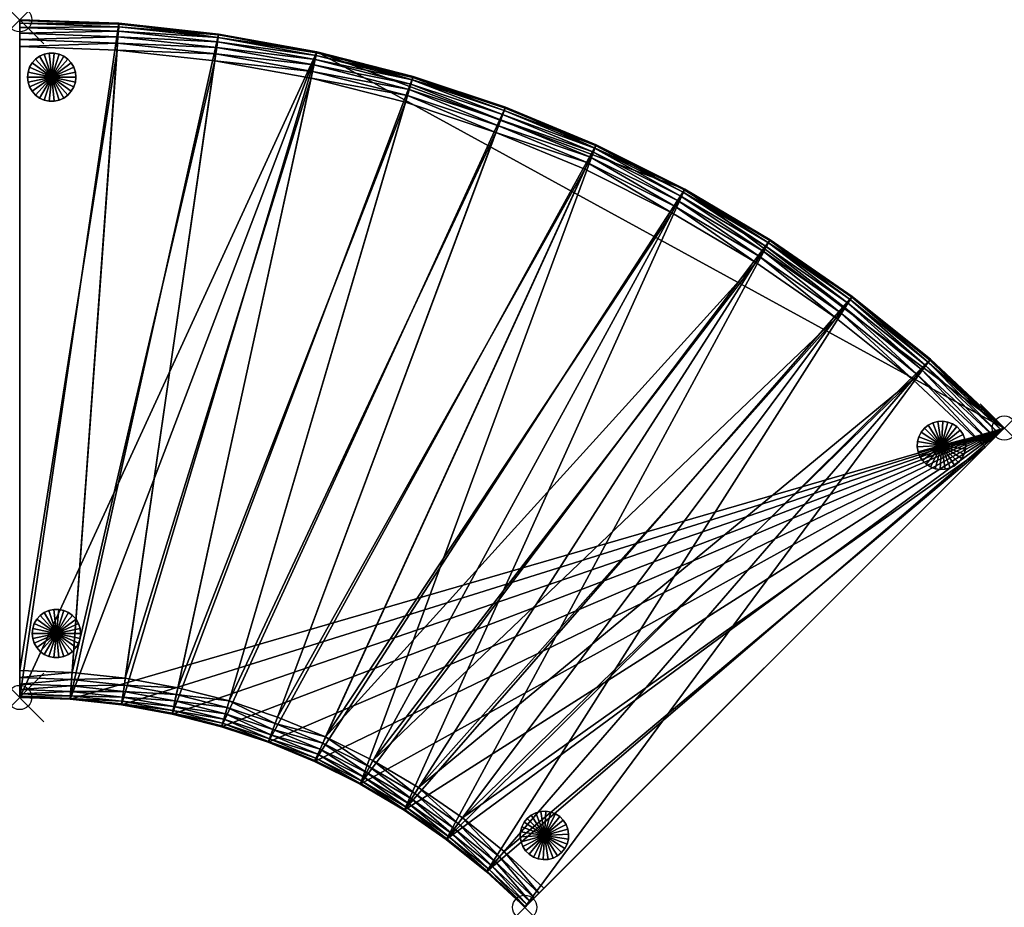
# Model space of a CAD drawing. Header units: inches. Extents: x 0 to 40.6, y -36.7 to 0.
import ezdxf

# ---------------------------------------------------------------- set-up
doc = ezdxf.new("R2010")
doc.units = ezdxf.units.IN
doc.header["$MEASUREMENT"] = 0
doc.header["$PDMODE"] = 35
doc.header["$PDSIZE"] = 1
for name, color, linetype in [('A-FURN-3-NODE', 7, 'Continuous'), ('A-FURN-3-ST', 151, 'Continuous'), ('A-FURN-3-ST-LG', 252, 'Continuous')]:
    doc.layers.add(name, color=color, linetype=linetype)

msp = doc.modelspace()

# ---------------------------------------------------------------- linework, layer by layer
at = {"layer": 'A-FURN-3-NODE'}
for p in [(0, 0), (40.648, -16.87), (0, -28), (20.849, -36.669)]:
    msp.add_point(p, dxfattribs=at)

# ---------------------------------------------------------------- meshes
at = {"layer": 'A-FURN-3-ST'}
mesh = msp.add_polyface(dxfattribs=at)
corners = [(0, 0, 1.5), (0, -28, 1.5), (2.081, -28.076, 1.503), (4.202, -28.305, 1.503), (6.289, -28.684, 1.503), (8.335, -29.208, 1.503), (10.258, -29.849, 1.503), (12.168, -30.64, 1.502), (14.053, -31.583, 1.502), (15.87, -32.659, 1.502), (17.613, -33.867, 1.502), (19.275, -35.204, 1.502), (20.849, -36.669, 1.502), (40.648, -16.87, 1.502), (37.597, -14.031, 1.502), (34.372, -11.436, 1.502), (30.987, -9.091, 1.502), (27.456, -7, 1.502), (23.794, -5.168, 1.502), (20.049, -3.616, 1.442), (16.24, -2.347, 1.442), (12.265, -1.329, 1.487), (8.213, -0.594, 1.487), (4.098, -0.148, 1.487), (0, 0, 12.132), (0, -28, 12.132), (2.081, -28.076, 12.133), (4.202, -28.305, 12.133), (6.289, -28.684, 12.133), (8.335, -29.208, 12.133), (10.258, -29.849, 12.133), (12.168, -30.64, 12.134), (14.053, -31.583, 12.134), (15.87, -32.659, 12.134), (17.613, -33.867, 12.134), (19.275, -35.204, 12.134), (20.849, -36.669, 12.134), (40.648, -16.87, 12.134), (37.597, -14.031, 12.134), (34.372, -11.436, 12.134), (30.987, -9.091, 12.134), (27.456, -7, 12.134), (23.794, -5.168, 12.134), (20.049, -3.616, 12.129), (16.24, -2.347, 12.129), (12.265, -1.332, 12.129), (8.213, -0.597, 12.126), (4.098, -0.148, 12.126), (0, 0, 12.132), (0, -28, 12.132), (2.081, -28.076, 12.133), (4.202, -28.305, 12.133), (6.289, -28.684, 12.133), (8.335, -29.208, 12.133), (10.258, -29.849, 12.133), (12.168, -30.64, 12.134), (14.053, -31.583, 12.134), (15.87, -32.659, 12.134), (17.613, -33.867, 12.134), (19.275, -35.204, 12.134), (20.849, -36.669, 12.134), (40.648, -16.87, 12.134), (37.597, -14.031, 12.134), (34.372, -11.436, 12.134), (30.987, -9.091, 12.134), (27.456, -7, 12.134), (23.794, -5.168, 12.134), (20.049, -3.616, 12.129), (16.24, -2.347, 12.129), (12.265, -1.332, 12.129), (8.213, -0.597, 12.126), (4.098, -0.148, 12.126)]
mesh.append_faces([[corners[k] for k in face] for face in [(23, 1, 0), (61, 59, 60)]], dxfattribs={"vtx0": -1})
mesh.append_faces([[corners[k] for k in face] for face in [(61, 63, 65), (65, 67, 69), (61, 65, 69), (69, 71, 49), (61, 69, 50)]], dxfattribs={"vtx0": -1, "vtx1": -1, "vtx2": -1})
mesh.append_faces([[corners[k] for k in face] for face in [(14, 12, 11), (15, 11, 10), (16, 10, 9), (17, 9, 8), (18, 8, 7), (18, 7, 6), (19, 6, 5), (20, 5, 4), (21, 4, 3), (22, 3, 2), (23, 2, 1), (69, 49, 50), (61, 50, 51), (61, 51, 52), (61, 52, 53), (61, 53, 54), (61, 54, 55), (61, 55, 56), (61, 56, 57), (61, 57, 58), (61, 58, 59)]], dxfattribs={"vtx0": -1, "vtx2": -1})
mesh.append_faces([[corners[k] for k in face] for face in [(15, 14, 11), (16, 15, 10), (17, 16, 9), (18, 17, 8), (19, 18, 6), (20, 19, 5), (21, 20, 4), (22, 21, 3), (23, 22, 2)]], dxfattribs={"vtx1": -1, "vtx2": -1})
mesh.append_faces([[corners[k] for k in face] for face in [(14, 13, 12), (13, 37, 36), (36, 12, 13), (14, 38, 37), (37, 13, 14), (12, 36, 35), (35, 11, 12), (0, 24, 47), (47, 23, 0), (1, 25, 24), (24, 0, 1), (2, 26, 25), (25, 1, 2), (23, 47, 46), (46, 22, 23), (3, 27, 26), (26, 2, 3), (15, 39, 38), (38, 14, 15), (11, 35, 34), (34, 10, 11), (22, 46, 45), (45, 21, 22), (4, 28, 27), (27, 3, 4), (16, 40, 39), (39, 15, 16), (10, 34, 33), (33, 9, 10), (21, 45, 44), (44, 20, 21), (5, 29, 28), (28, 4, 5), (17, 41, 40), (40, 16, 17), (9, 33, 32), (32, 8, 9), (18, 42, 41), (41, 17, 18), (8, 32, 31), (31, 7, 8), (20, 44, 43), (43, 19, 20), (6, 30, 29), (29, 5, 6), (19, 43, 42), (42, 18, 19), (7, 31, 30), (30, 6, 7), (61, 62, 63), (63, 64, 65), (65, 66, 67), (67, 68, 69), (69, 70, 71), (71, 48, 49)]], dxfattribs={"vtx2": -1})
mesh = msp.add_polyface(dxfattribs=at)
corners = [(0, -26.888, 14.645), (0, -27.176, 14.607), (2.161, -26.967, 14.645), (2.141, -27.254, 14.607), (0, -27.444, 14.496), (2.121, -27.521, 14.496), (0, -1.112, 14.645), (4.018, -1.257, 14.645), (8.054, -1.694, 14.645), (4.361, -27.205, 14.645), (12.028, -2.415, 14.645), (6.526, -27.597, 14.645), (15.926, -3.414, 14.645), (8.649, -28.141, 14.645), (19.66, -4.658, 14.645), (10.647, -28.807, 14.645), (4.32, -27.49, 14.607), (12.089, -2.134, 14.607), (16.198, -2.49, 14.09), (12.195, -1.647, 14.32), (16.148, -2.659, 14.32), (12.146, -1.872, 14.496), (16.083, -2.88, 14.496), (16.007, -3.137, 14.607), (0, -0.326, 14.32), (0, -27.674, 14.32), (0, -0.149, 14.09), (0, -27.851, 14.09), (0, -0.038, 13.822), (0, -27.962, 13.822), (0, 0, 13.534), (0, -28, 13.534), (0, -28, 12.132), (0, 0, 12.132), (4.098, -0.148, 12.132), (2.081, -28.076, 12.132), (8.213, -0.594, 12.132), (4.202, -28.305, 12.132), (12.265, -1.329, 12.132), (6.289, -28.684, 12.132), (16.24, -2.347, 12.132), (8.335, -29.208, 12.132), (20.049, -3.616, 12.132), (10.258, -29.849, 12.132)]
mesh.append_faces([[corners[k] for k in face] for face in [(0, 1, 2), (2, 1, 3), (3, 1, 4), (3, 4, 5), (6, 0, 7), (7, 0, 2), (7, 2, 8), (8, 2, 9), (8, 9, 10), (10, 9, 11), (10, 11, 12), (12, 11, 13), (12, 13, 14), (14, 13, 15), (9, 16, 11), (2, 3, 9), (9, 3, 16), (16, 3, 5), (17, 8, 10), (18, 19, 20), (20, 21, 22), (22, 21, 17), (22, 17, 23), (23, 17, 10), (23, 10, 12)]])
mesh.append_faces([[corners[k] for k in face] for face in [(32, 30, 33)]], dxfattribs={"vtx0": -1})
mesh.append_faces([[corners[k] for k in face] for face in [(6, 24, 0), (25, 26, 27), (27, 28, 29), (29, 30, 31), (31, 30, 32), (32, 34, 35), (35, 36, 37), (37, 38, 39), (39, 40, 41), (41, 42, 43)]], dxfattribs={"vtx0": -1, "vtx1": -1})
mesh.append_faces([[corners[k] for k in face] for face in [(0, 24, 25)]], dxfattribs={"vtx0": -1, "vtx1": -1, "vtx2": -1})
mesh.append_faces([[corners[k] for k in face] for face in [(0, 25, 4), (27, 26, 28), (29, 28, 30), (35, 34, 36), (37, 36, 38), (39, 38, 40), (41, 40, 42)]], dxfattribs={"vtx0": -1, "vtx2": -1})
mesh.append_faces([[corners[k] for k in face] for face in [(24, 26, 25)]], dxfattribs={"vtx1": -1, "vtx2": -1})
mesh.append_faces([[corners[k] for k in face] for face in [(4, 1, 0), (32, 33, 34)]], dxfattribs={"vtx2": -1})
mesh = msp.add_polyface(dxfattribs=at)
corners = [(0, 0, 13.534), (0, -0.038, 13.822), (4.098, -0.148, 13.534), (4.095, -0.186, 13.822), (0, -0.149, 14.09), (4.087, -0.297, 14.09), (0, -0.326, 14.32), (4.074, -0.473, 14.32), (0, -0.556, 14.496), (4.058, -0.703, 14.496), (0, -0.824, 14.607), (4.038, -0.97, 14.607), (0, -1.112, 14.645), (4.018, -1.257, 14.645), (8.213, -0.594, 13.534), (8.207, -0.631, 13.822), (8.192, -0.741, 14.09), (8.166, -0.916, 14.32), (8.133, -1.144, 14.496), (8.095, -1.41, 14.607), (8.054, -1.694, 14.645), (12.265, -1.329, 13.534), (12.257, -1.366, 13.822), (12.233, -1.474, 14.09), (12.195, -1.647, 14.32), (12.146, -1.872, 14.496), (12.089, -2.134, 14.607), (16.24, -2.347, 13.534), (16.229, -2.383, 13.822), (16.198, -2.49, 14.09), (16.148, -2.659, 14.32), (0, 0, 12.132), (4.098, -0.148, 12.132), (8.213, -0.594, 12.132), (12.265, -1.329, 12.132)]
mesh.append_faces([[corners[k] for k in face] for face in [(0, 1, 2), (2, 1, 3), (3, 1, 4), (3, 4, 5), (5, 4, 6), (5, 6, 7), (7, 6, 8), (7, 8, 9), (9, 8, 10), (9, 10, 11), (11, 10, 12), (11, 12, 13), (2, 3, 14), (14, 3, 15), (15, 3, 5), (15, 5, 16), (16, 5, 7), (16, 7, 17), (17, 7, 9), (17, 9, 18), (18, 9, 11), (18, 11, 19), (19, 11, 13), (19, 13, 20), (14, 15, 21), (21, 15, 22), (22, 15, 16), (22, 16, 23), (23, 16, 17), (23, 17, 24), (24, 17, 18), (24, 18, 25), (25, 18, 19), (25, 19, 26), (26, 19, 20), (21, 22, 27), (28, 22, 23), (29, 23, 24), (30, 24, 25), (0, 2, 31), (31, 2, 32), (2, 14, 32), (32, 14, 33), (14, 21, 33), (33, 21, 34), (21, 27, 34)]])
mesh.append_faces([[corners[k] for k in face] for face in [(12, 8, 6)]], dxfattribs={"vtx0": -1, "vtx2": -1})
mesh.append_faces([[corners[k] for k in face] for face in [(10, 8, 12)]], dxfattribs={"vtx1": -1})
mesh = msp.add_polyface(dxfattribs=at)
corners = [(19.66, -4.658, 14.645), (10.647, -28.807, 14.645), (23.332, -6.18, 14.645), (12.63, -29.629, 14.645), (26.924, -7.976, 14.645), (16.24, -2.347, 13.534), (12.257, -1.366, 13.822), (16.229, -2.383, 13.822), (12.233, -1.474, 14.09), (16.198, -2.49, 14.09), (20.049, -3.616, 13.534), (20.036, -3.652, 13.822), (19.997, -3.756, 14.09), (19.935, -3.922, 14.32), (16.148, -2.659, 14.32), (19.854, -4.137, 14.496), (16.083, -2.88, 14.496), (19.761, -4.388, 14.607), (16.007, -3.137, 14.607), (15.926, -3.414, 14.645), (23.794, -5.168, 13.534), (23.778, -5.203, 13.822), (23.732, -5.304, 14.09), (23.659, -5.464, 14.32), (23.563, -5.674, 14.496), (23.452, -5.918, 14.607), (27.438, -7.033, 13.822), (27.385, -7.13, 14.09), (27.3, -7.285, 14.32), (27.19, -7.488, 14.496), (27.062, -7.723, 14.607), (12.265, -1.329, 12.132), (16.24, -2.347, 12.132), (20.049, -3.616, 12.132), (23.794, -5.168, 12.132), (27.456, -7, 13.534), (10.258, -29.849, 12.132), (12.168, -30.64, 12.132), (27.456, -7, 12.132)]
mesh.append_faces([[corners[k] for k in face] for face in [(0, 1, 2), (2, 3, 4), (5, 6, 7), (7, 8, 9), (10, 5, 11), (11, 5, 7), (11, 7, 12), (12, 7, 9), (12, 9, 13), (13, 9, 14), (13, 14, 15), (15, 14, 16), (15, 16, 17), (17, 16, 18), (17, 18, 0), (0, 18, 19), (10, 11, 20), (20, 11, 21), (21, 11, 12), (21, 12, 22), (22, 12, 13), (22, 13, 23), (23, 13, 15), (23, 15, 24), (24, 15, 17), (24, 17, 25), (25, 17, 0), (25, 0, 2), (26, 20, 21), (26, 21, 27), (27, 21, 22), (27, 22, 28), (28, 22, 23), (28, 23, 29), (29, 23, 24), (29, 24, 30), (30, 24, 25), (30, 25, 4), (4, 25, 2), (31, 5, 32), (5, 10, 32), (32, 10, 33), (10, 20, 33), (33, 20, 34), (20, 35, 34)]])
mesh.append_faces([[corners[k] for k in face] for face in [(36, 33, 34), (37, 34, 38)]], dxfattribs={"vtx0": -1, "vtx2": -1})
mesh = msp.add_polyface(dxfattribs=at)
corners = [(23.332, -6.18, 14.645), (10.647, -28.807, 14.645), (12.63, -29.629, 14.645), (30.387, -10.026, 14.645), (14.585, -30.607, 14.645), (19.275, -35.204, 13.534), (20.849, -36.669, 13.534), (19.3, -35.176, 13.822), (20.876, -36.642, 13.822), (19.373, -35.092, 14.09), (20.954, -36.563, 14.09), (19.488, -34.958, 14.32), (21.079, -36.438, 14.32), (19.639, -34.784, 14.496), (21.242, -36.275, 14.496), (19.814, -34.581, 14.607), (20.003, -34.363, 14.645), (18.279, -32.976, 14.645), (18.106, -33.207, 14.607), (17.946, -33.422, 14.496), (17.808, -33.606, 14.32), (17.702, -33.748, 14.09), (17.636, -33.837, 13.822), (17.613, -33.867, 13.534), (16.47, -31.723, 14.645), (16.315, -31.965, 14.607), (16.17, -32.191, 14.496), (16.046, -32.385, 14.32), (15.95, -32.534, 14.09), (15.89, -32.627, 13.822), (15.87, -32.659, 13.534), (14.447, -30.859, 14.607), (14.319, -31.095, 14.496), (14.208, -31.297, 14.32), (14.124, -31.452, 14.09), (14.071, -31.549, 13.822), (20.849, -36.669, 12.132), (19.275, -35.204, 12.132), (17.613, -33.867, 12.132), (15.87, -32.659, 12.132), (14.053, -31.583, 13.534), (10.258, -29.849, 12.132), (23.794, -5.168, 12.132), (12.168, -30.64, 12.132), (27.456, -7, 12.132), (14.053, -31.583, 12.132)]
mesh.append_faces([[corners[k] for k in face] for face in [(0, 1, 2), (3, 2, 4), (5, 6, 7), (7, 8, 9), (9, 10, 11), (11, 12, 13), (13, 14, 15), (16, 17, 15), (15, 17, 18), (15, 18, 13), (13, 18, 19), (13, 19, 11), (11, 19, 20), (11, 20, 9), (9, 20, 21), (9, 21, 7), (7, 21, 22), (7, 22, 5), (5, 22, 23), (17, 24, 18), (18, 24, 25), (18, 25, 19), (19, 25, 26), (19, 26, 20), (20, 26, 27), (20, 27, 21), (21, 27, 28), (21, 28, 22), (22, 28, 29), (22, 29, 23), (23, 29, 30), (24, 4, 25), (25, 4, 31), (25, 31, 26), (26, 31, 32), (26, 32, 27), (27, 33, 28), (28, 34, 29), (29, 35, 30), (36, 5, 37), (5, 23, 37), (37, 23, 38), (23, 30, 38), (38, 30, 39), (30, 40, 39)]])
mesh.append_faces([[corners[k] for k in face] for face in [(41, 42, 43), (43, 44, 45)]], dxfattribs={"vtx0": -1, "vtx1": -1})
mesh = msp.add_polyface(dxfattribs=at)
corners = [(37.384, -14.277, 14.32), (40.418, -17.1, 14.32), (37.499, -14.143, 14.09), (40.543, -16.975, 14.09), (37.572, -14.059, 13.822), (40.621, -16.896, 13.822), (37.597, -14.031, 13.534), (27.456, -7, 13.534), (23.794, -5.168, 13.534), (27.438, -7.033, 13.822), (30.987, -9.091, 13.534), (30.967, -9.122, 13.822), (30.907, -9.216, 14.09), (27.385, -7.13, 14.09), (30.811, -9.365, 14.32), (27.3, -7.285, 14.32), (30.687, -9.559, 14.496), (27.19, -7.488, 14.496), (30.542, -9.784, 14.607), (27.062, -7.723, 14.607), (30.387, -10.026, 14.645), (26.924, -7.976, 14.645), (34.372, -11.436, 13.534), (34.349, -11.466, 13.822), (34.283, -11.555, 14.09), (34.177, -11.697, 14.32), (34.039, -11.881, 14.496), (33.878, -12.096, 14.607), (33.706, -12.327, 14.645), (37.233, -14.451, 14.496), (37.057, -14.654, 14.607), (36.869, -14.871, 14.645), (23.794, -5.168, 12.132), (27.456, -7, 12.132), (30.987, -9.091, 12.132), (34.372, -11.436, 12.132), (37.597, -14.031, 12.132), (40.648, -16.87, 13.534)]
mesh.append_faces([[corners[k] for k in face] for face in [(0, 1, 2), (2, 3, 4), (4, 5, 6), (7, 8, 9), (10, 7, 11), (11, 7, 9), (11, 9, 12), (12, 9, 13), (12, 13, 14), (14, 13, 15), (14, 15, 16), (16, 15, 17), (16, 17, 18), (18, 17, 19), (18, 19, 20), (20, 19, 21), (22, 10, 23), (23, 10, 11), (23, 11, 24), (24, 11, 12), (24, 12, 25), (25, 12, 14), (25, 14, 26), (26, 14, 16), (26, 16, 27), (27, 16, 18), (27, 18, 28), (28, 18, 20), (6, 22, 4), (4, 22, 23), (4, 23, 2), (2, 23, 24), (2, 24, 0), (0, 24, 25), (0, 25, 29), (29, 25, 26), (29, 26, 30), (30, 26, 27), (30, 27, 31), (31, 27, 28), (32, 7, 33), (7, 10, 33), (33, 10, 34), (10, 22, 34), (34, 22, 35), (22, 6, 35), (35, 6, 36), (6, 37, 36)]])
mesh = msp.add_polyface(dxfattribs=at)
corners = [(36.869, -14.871, 14.645), (39.862, -17.656, 14.645), (37.057, -14.654, 14.607), (40.065, -17.452, 14.607), (37.233, -14.451, 14.496), (40.255, -17.263, 14.496), (37.384, -14.277, 14.32), (40.418, -17.1, 14.32), (37.499, -14.143, 14.09), (40.543, -16.975, 14.09), (37.572, -14.059, 13.822), (40.621, -16.896, 13.822), (37.597, -14.031, 13.534), (40.648, -16.87, 13.534), (26.924, -7.976, 14.645), (12.63, -29.629, 14.645), (30.387, -10.026, 14.645), (14.585, -30.607, 14.645), (33.706, -12.327, 14.645), (16.47, -31.723, 14.645), (18.279, -32.976, 14.645), (20.003, -34.363, 14.645), (21.635, -35.882, 14.645), (19.3, -35.176, 13.822), (20.849, -36.669, 13.534), (20.876, -36.642, 13.822), (19.373, -35.092, 14.09), (20.954, -36.563, 14.09), (19.488, -34.958, 14.32), (21.079, -36.438, 14.32), (19.639, -34.784, 14.496), (21.242, -36.275, 14.496), (19.814, -34.581, 14.607), (21.432, -36.086, 14.607), (37.597, -14.031, 12.132), (40.648, -16.87, 12.132), (20.849, -36.669, 12.132), (19.275, -35.204, 13.534), (14.053, -31.583, 12.132), (27.456, -7, 12.132), (30.987, -9.091, 12.132), (15.87, -32.659, 12.132), (34.372, -11.436, 12.132), (17.613, -33.867, 12.132), (19.275, -35.204, 12.132)]
mesh.append_faces([[corners[k] for k in face] for face in [(0, 1, 2), (2, 1, 3), (2, 3, 4), (4, 3, 5), (4, 5, 6), (6, 5, 7), (8, 7, 9), (10, 9, 11), (12, 11, 13), (14, 15, 16), (16, 17, 18), (18, 17, 19), (18, 19, 0), (0, 19, 20), (0, 20, 1), (1, 20, 21), (1, 21, 22), (23, 24, 25), (26, 25, 27), (28, 27, 29), (30, 29, 31), (32, 31, 33), (32, 33, 21), (21, 33, 22), (34, 13, 35), (11, 25, 13), (13, 25, 24), (13, 24, 35), (35, 24, 36), (11, 9, 25), (25, 9, 27), (27, 9, 7), (27, 7, 29), (29, 7, 1), (29, 1, 22), (7, 5, 1), (1, 5, 3), (33, 31, 22), (22, 31, 29), (24, 37, 36)]])
mesh.append_faces([[corners[k] for k in face] for face in [(44, 35, 36)]], dxfattribs={"vtx0": -1})
mesh.append_faces([[corners[k] for k in face] for face in [(38, 40, 41), (41, 42, 43), (43, 34, 44)]], dxfattribs={"vtx0": -1, "vtx1": -1})
mesh.append_faces([[corners[k] for k in face] for face in [(38, 39, 40), (41, 40, 42), (43, 42, 34), (44, 34, 35)]], dxfattribs={"vtx0": -1, "vtx2": -1})
mesh = msp.add_polyface(dxfattribs=at)
corners = [(2.121, -27.521, 14.496), (0, -27.444, 14.496), (0, -27.674, 14.32), (2.105, -27.751, 14.32), (0, -27.851, 14.09), (2.092, -27.927, 14.09), (0, -27.962, 13.822), (2.084, -28.038, 13.822), (0, -28, 13.534), (2.081, -28.076, 13.534), (6.526, -27.597, 14.645), (6.465, -27.879, 14.607), (8.649, -28.141, 14.645), (8.568, -28.417, 14.607), (6.407, -28.141, 14.496), (8.492, -28.674, 14.496), (6.358, -28.366, 14.32), (8.427, -28.895, 14.32), (6.321, -28.538, 14.09), (8.377, -29.065, 14.09), (6.297, -28.647, 13.822), (8.346, -29.171, 13.822), (6.289, -28.684, 13.534), (8.335, -29.208, 13.534), (4.32, -27.49, 14.607), (4.282, -27.755, 14.496), (4.249, -27.983, 14.32), (4.223, -28.158, 14.09), (4.207, -28.268, 13.822), (4.202, -28.305, 13.534), (8.335, -29.208, 12.132), (6.289, -28.684, 12.132), (4.202, -28.305, 12.132), (2.081, -28.076, 12.132), (0, -28, 12.132)]
mesh.append_faces([[corners[k] for k in face] for face in [(0, 1, 2), (0, 2, 3), (3, 2, 4), (3, 4, 5), (5, 4, 6), (5, 6, 7), (7, 6, 8), (7, 8, 9), (10, 11, 12), (13, 11, 14), (13, 14, 15), (15, 14, 16), (15, 16, 17), (17, 16, 18), (17, 18, 19), (19, 18, 20), (19, 20, 21), (21, 20, 22), (21, 22, 23), (10, 24, 11), (11, 24, 25), (11, 25, 14), (14, 25, 26), (14, 26, 16), (16, 26, 27), (16, 27, 18), (18, 27, 28), (18, 28, 20), (20, 28, 29), (20, 29, 22), (24, 0, 25), (25, 0, 3), (25, 3, 26), (26, 3, 5), (26, 5, 27), (27, 5, 7), (27, 7, 28), (28, 7, 9), (28, 9, 29), (23, 22, 30), (30, 22, 31), (22, 29, 31), (31, 29, 32), (29, 9, 32), (32, 9, 33), (9, 8, 33), (33, 8, 34)]])
mesh = msp.add_polyface(dxfattribs=at)
corners = [(16.046, -32.385, 14.32), (14.319, -31.095, 14.496), (14.208, -31.297, 14.32), (15.95, -32.534, 14.09), (14.124, -31.452, 14.09), (15.89, -32.627, 13.822), (14.071, -31.549, 13.822), (15.87, -32.659, 13.534), (14.053, -31.583, 13.534), (14.585, -30.607, 14.645), (12.63, -29.629, 14.645), (14.447, -30.859, 14.607), (12.51, -29.891, 14.607), (12.399, -30.135, 14.496), (12.303, -30.344, 14.32), (12.23, -30.505, 14.09), (12.184, -30.606, 13.822), (12.168, -30.64, 13.534), (10.647, -28.807, 14.645), (10.546, -29.077, 14.607), (10.453, -29.328, 14.496), (10.372, -29.544, 14.32), (10.31, -29.709, 14.09), (10.271, -29.813, 13.822), (10.258, -29.849, 13.534), (8.649, -28.141, 14.645), (8.568, -28.417, 14.607), (8.492, -28.674, 14.496), (8.427, -28.895, 14.32), (8.377, -29.065, 14.09), (8.346, -29.171, 13.822), (8.335, -29.208, 13.534), (6.465, -27.879, 14.607), (15.87, -32.659, 12.132), (14.053, -31.583, 12.132), (12.168, -30.64, 12.132), (10.258, -29.849, 12.132), (8.335, -29.208, 12.132)]
mesh.append_faces([[corners[k] for k in face] for face in [(0, 1, 2), (3, 2, 4), (5, 4, 6), (7, 6, 8), (9, 10, 11), (11, 10, 12), (11, 12, 1), (1, 12, 13), (1, 13, 2), (2, 13, 14), (2, 14, 4), (4, 14, 15), (4, 15, 6), (6, 15, 16), (6, 16, 8), (8, 16, 17), (18, 19, 10), (10, 19, 12), (12, 19, 20), (12, 20, 13), (13, 20, 21), (13, 21, 14), (14, 21, 22), (14, 22, 15), (15, 22, 23), (15, 23, 16), (16, 23, 24), (16, 24, 17), (18, 25, 19), (19, 25, 26), (19, 26, 20), (20, 26, 27), (20, 27, 21), (21, 27, 28), (21, 28, 22), (22, 28, 29), (22, 29, 23), (23, 29, 30), (23, 30, 24), (24, 30, 31), (25, 32, 26), (33, 8, 34), (8, 17, 34), (34, 17, 35), (17, 24, 35), (35, 24, 36), (24, 31, 36), (36, 31, 37)]])
at = {"layer": 'A-FURN-3-ST-LG'}
mesh = msp.add_polyface(dxfattribs=at)
corners = [(1.321, -2.371, 0), (2.321, -2.371, 0), (2.299, -2.163, 0), (2.234, -1.964, 0), (2.13, -1.783, 0), (1.99, -1.628, 0), (1.821, -1.505, 0), (1.63, -1.42, 0), (1.425, -1.377, 0), (1.216, -1.377, 0), (1.012, -1.42, 0), (0.821, -1.505, 0), (0.652, -1.628, 0), (0.512, -1.783, 0), (0.407, -1.964, 0), (0.343, -2.163, 0), (0.321, -2.371, 0), (0.343, -2.579, 0), (0.407, -2.778, 0), (0.512, -2.959, 0), (0.652, -3.114, 0), (0.821, -3.237, 0), (1.012, -3.322, 0), (1.216, -3.366, 0), (1.425, -3.366, 0), (1.63, -3.322, 0), (1.821, -3.237, 0), (1.99, -3.114, 0), (2.13, -2.959, 0), (2.234, -2.778, 0), (2.299, -2.579, 0), (2.321, -2.371, 1.5), (2.299, -2.163, 1.5), (2.234, -1.964, 1.5), (2.13, -1.783, 1.5), (1.99, -1.628, 1.5), (1.821, -1.505, 1.5), (1.63, -1.42, 1.5), (1.425, -1.377, 1.5), (1.216, -1.377, 1.5), (1.012, -1.42, 1.5), (0.821, -1.505, 1.5), (0.652, -1.628, 1.5), (0.512, -1.783, 1.5), (0.407, -1.964, 1.5), (0.343, -2.163, 1.5), (0.321, -2.371, 1.5), (0.343, -2.579, 1.5), (0.407, -2.778, 1.5), (0.512, -2.959, 1.5), (0.652, -3.114, 1.5), (0.821, -3.237, 1.5), (1.012, -3.322, 1.5), (1.216, -3.366, 1.5), (1.425, -3.366, 1.5), (1.63, -3.322, 1.5), (1.821, -3.237, 1.5), (1.99, -3.114, 1.5), (2.13, -2.959, 1.5), (2.234, -2.778, 1.5), (2.299, -2.579, 1.5), (1.321, -2.371, 1.5)]
mesh.append_faces([[corners[k] for k in face] for face in [(1, 32, 31), (2, 33, 32), (3, 34, 33), (4, 35, 34), (5, 36, 35), (6, 37, 36), (7, 38, 37), (8, 39, 38), (9, 40, 39), (10, 41, 40), (11, 42, 41), (12, 43, 42), (13, 44, 43), (14, 45, 44), (15, 46, 45), (16, 47, 46), (17, 48, 47), (18, 49, 48), (19, 50, 49), (20, 51, 50), (21, 52, 51), (22, 53, 52), (23, 54, 53), (24, 55, 54), (25, 56, 55), (26, 57, 56), (27, 58, 57), (28, 59, 58), (29, 60, 59), (30, 31, 60)]], dxfattribs={"vtx0": -1})
mesh.append_faces([[corners[k] for k in face] for face in [(0, 2, 1), (0, 3, 2), (0, 4, 3), (0, 5, 4), (0, 6, 5), (0, 7, 6), (0, 8, 7), (0, 9, 8), (0, 10, 9), (0, 11, 10), (0, 12, 11), (0, 13, 12), (0, 14, 13), (0, 15, 14), (0, 16, 15), (0, 17, 16), (0, 18, 17), (0, 19, 18), (0, 20, 19), (0, 21, 20), (0, 22, 21), (0, 23, 22), (0, 24, 23), (0, 25, 24), (0, 26, 25), (0, 27, 26), (0, 28, 27), (0, 29, 28), (0, 30, 29), (0, 1, 30), (61, 31, 32), (61, 32, 33), (61, 33, 34), (61, 34, 35), (61, 35, 36), (61, 36, 37), (61, 37, 38), (61, 38, 39), (61, 39, 40), (61, 40, 41), (61, 41, 42), (61, 42, 43), (61, 43, 44), (61, 44, 45), (61, 45, 46), (61, 46, 47), (61, 47, 48), (61, 48, 49), (61, 49, 50), (61, 50, 51), (61, 51, 52), (61, 52, 53), (61, 53, 54), (61, 54, 55), (61, 55, 56), (61, 56, 57), (61, 57, 58), (61, 58, 59), (61, 59, 60), (61, 60, 31)]], dxfattribs={"vtx0": -1, "vtx2": -1})
mesh.append_faces([[corners[k] for k in face] for face in [(1, 2, 32), (2, 3, 33), (3, 4, 34), (4, 5, 35), (5, 6, 36), (6, 7, 37), (7, 8, 38), (8, 9, 39), (9, 10, 40), (10, 11, 41), (11, 12, 42), (12, 13, 43), (13, 14, 44), (14, 15, 45), (15, 16, 46), (16, 17, 47), (17, 18, 48), (18, 19, 49), (19, 20, 50), (20, 21, 51), (21, 22, 52), (22, 23, 53), (23, 24, 54), (24, 25, 55), (25, 26, 56), (26, 27, 57), (27, 28, 58), (28, 29, 59), (29, 30, 60), (30, 1, 31)]], dxfattribs={"vtx2": -1})
mesh = msp.add_polyface(dxfattribs=at)
corners = [(38.055, -17.587, 0), (37.347, -16.88, 0), (37.51, -16.748, 0), (37.696, -16.653, 0), (37.898, -16.599, 0), (38.107, -16.588, 0), (38.313, -16.621, 0), (38.508, -16.696, 0), (38.684, -16.81, 0), (38.832, -16.957, 0), (38.946, -17.133, 0), (39.02, -17.328, 0), (39.053, -17.534, 0), (39.042, -17.743, 0), (38.988, -17.945, 0), (38.893, -18.131, 0), (38.762, -18.294, 0), (38.599, -18.425, 0), (38.413, -18.52, 0), (38.211, -18.574, 0), (38.002, -18.585, 0), (37.796, -18.553, 0), (37.601, -18.478, 0), (37.425, -18.364, 0), (37.277, -18.216, 0), (37.163, -18.041, 0), (37.089, -17.846, 0), (37.056, -17.639, 0), (37.067, -17.43, 0), (37.121, -17.228, 0), (37.216, -17.042, 0), (37.347, -16.88, 1.5), (37.51, -16.748, 1.5), (37.696, -16.653, 1.5), (37.898, -16.599, 1.5), (38.107, -16.588, 1.5), (38.313, -16.621, 1.5), (38.508, -16.696, 1.5), (38.684, -16.81, 1.5), (38.832, -16.957, 1.5), (38.946, -17.133, 1.5), (39.02, -17.328, 1.5), (39.053, -17.534, 1.5), (39.042, -17.743, 1.5), (38.988, -17.945, 1.5), (38.893, -18.131, 1.5), (38.762, -18.294, 1.5), (38.599, -18.425, 1.5), (38.413, -18.52, 1.5), (38.211, -18.574, 1.5), (38.002, -18.585, 1.5), (37.796, -18.553, 1.5), (37.601, -18.478, 1.5), (37.425, -18.364, 1.5), (37.277, -18.216, 1.5), (37.163, -18.041, 1.5), (37.089, -17.846, 1.5), (37.056, -17.639, 1.5), (37.067, -17.43, 1.5), (37.121, -17.228, 1.5), (37.216, -17.042, 1.5), (38.055, -17.587, 1.5)]
mesh.append_faces([[corners[k] for k in face] for face in [(31, 32, 1), (32, 33, 2), (33, 34, 3), (34, 35, 4), (35, 36, 5), (36, 37, 6), (37, 38, 7), (38, 39, 8), (39, 40, 9), (40, 41, 10), (41, 42, 11), (42, 43, 12), (43, 44, 13), (44, 45, 14), (45, 46, 15), (46, 47, 16), (47, 48, 17), (48, 49, 18), (49, 50, 19), (50, 51, 20), (51, 52, 21), (52, 53, 22), (53, 54, 23), (54, 55, 24), (55, 56, 25), (56, 57, 26), (57, 58, 27), (58, 59, 28), (59, 60, 29), (60, 31, 30)]], dxfattribs={"vtx1": -1})
mesh.append_faces([[corners[k] for k in face] for face in [(1, 2, 0), (2, 3, 0), (3, 4, 0), (4, 5, 0), (5, 6, 0), (6, 7, 0), (7, 8, 0), (8, 9, 0), (9, 10, 0), (10, 11, 0), (11, 12, 0), (12, 13, 0), (13, 14, 0), (14, 15, 0), (15, 16, 0), (16, 17, 0), (17, 18, 0), (18, 19, 0), (19, 20, 0), (20, 21, 0), (21, 22, 0), (22, 23, 0), (23, 24, 0), (24, 25, 0), (25, 26, 0), (26, 27, 0), (27, 28, 0), (28, 29, 0), (29, 30, 0), (30, 1, 0), (32, 31, 61), (33, 32, 61), (34, 33, 61), (35, 34, 61), (36, 35, 61), (37, 36, 61), (38, 37, 61), (39, 38, 61), (40, 39, 61), (41, 40, 61), (42, 41, 61), (43, 42, 61), (44, 43, 61), (45, 44, 61), (46, 45, 61), (47, 46, 61), (48, 47, 61), (49, 48, 61), (50, 49, 61), (51, 50, 61), (52, 51, 61), (53, 52, 61), (54, 53, 61), (55, 54, 61), (56, 55, 61), (57, 56, 61), (58, 57, 61), (59, 58, 61), (60, 59, 61), (31, 60, 61)]], dxfattribs={"vtx1": -1, "vtx2": -1})
mesh.append_faces([[corners[k] for k in face] for face in [(32, 2, 1), (33, 3, 2), (34, 4, 3), (35, 5, 4), (36, 6, 5), (37, 7, 6), (38, 8, 7), (39, 9, 8), (40, 10, 9), (41, 11, 10), (42, 12, 11), (43, 13, 12), (44, 14, 13), (45, 15, 14), (46, 16, 15), (47, 17, 16), (48, 18, 17), (49, 19, 18), (50, 20, 19), (51, 21, 20), (52, 22, 21), (53, 23, 22), (54, 24, 23), (55, 25, 24), (56, 26, 25), (57, 27, 26), (58, 28, 27), (59, 29, 28), (60, 30, 29), (31, 1, 30)]], dxfattribs={"vtx2": -1})
mesh = msp.add_polyface(dxfattribs=at)
corners = [(1.517, -25.355, 0), (2.517, -25.355, 0), (2.495, -25.147, 0), (2.43, -24.948, 0), (2.326, -24.767, 0), (2.186, -24.612, 0), (2.017, -24.489, 0), (1.826, -24.404, 0), (1.621, -24.36, 0), (1.412, -24.36, 0), (1.208, -24.404, 0), (1.017, -24.489, 0), (0.847, -24.612, 0), (0.708, -24.767, 0), (0.603, -24.948, 0), (0.538, -25.147, 0), (0.517, -25.355, 0), (0.538, -25.563, 0), (0.603, -25.761, 0), (0.708, -25.942, 0), (0.847, -26.098, 0), (1.017, -26.221, 0), (1.208, -26.306, 0), (1.412, -26.349, 0), (1.621, -26.349, 0), (1.826, -26.306, 0), (2.017, -26.221, 0), (2.186, -26.098, 0), (2.326, -25.942, 0), (2.43, -25.761, 0), (2.495, -25.563, 0), (2.517, -25.355, 1.5), (2.495, -25.147, 1.5), (2.43, -24.948, 1.5), (2.326, -24.767, 1.5), (2.186, -24.612, 1.5), (2.017, -24.489, 1.5), (1.826, -24.404, 1.5), (1.621, -24.36, 1.5), (1.412, -24.36, 1.5), (1.208, -24.404, 1.5), (1.017, -24.489, 1.5), (0.847, -24.612, 1.5), (0.708, -24.767, 1.5), (0.603, -24.948, 1.5), (0.538, -25.147, 1.5), (0.517, -25.355, 1.5), (0.538, -25.563, 1.5), (0.603, -25.761, 1.5), (0.708, -25.942, 1.5), (0.847, -26.098, 1.5), (1.017, -26.221, 1.5), (1.208, -26.306, 1.5), (1.412, -26.349, 1.5), (1.621, -26.349, 1.5), (1.826, -26.306, 1.5), (2.017, -26.221, 1.5), (2.186, -26.098, 1.5), (2.326, -25.942, 1.5), (2.43, -25.761, 1.5), (2.495, -25.563, 1.5), (1.517, -25.355, 1.5)]
mesh.append_faces([[corners[k] for k in face] for face in [(1, 32, 31), (2, 33, 32), (3, 34, 33), (4, 35, 34), (5, 36, 35), (6, 37, 36), (7, 38, 37), (8, 39, 38), (9, 40, 39), (10, 41, 40), (11, 42, 41), (12, 43, 42), (13, 44, 43), (14, 45, 44), (15, 46, 45), (16, 47, 46), (17, 48, 47), (18, 49, 48), (19, 50, 49), (20, 51, 50), (21, 52, 51), (22, 53, 52), (23, 54, 53), (24, 55, 54), (25, 56, 55), (26, 57, 56), (27, 58, 57), (28, 59, 58), (29, 60, 59), (30, 31, 60)]], dxfattribs={"vtx0": -1})
mesh.append_faces([[corners[k] for k in face] for face in [(0, 2, 1), (0, 3, 2), (0, 4, 3), (0, 5, 4), (0, 6, 5), (0, 7, 6), (0, 8, 7), (0, 9, 8), (0, 10, 9), (0, 11, 10), (0, 12, 11), (0, 13, 12), (0, 14, 13), (0, 15, 14), (0, 16, 15), (0, 17, 16), (0, 18, 17), (0, 19, 18), (0, 20, 19), (0, 21, 20), (0, 22, 21), (0, 23, 22), (0, 24, 23), (0, 25, 24), (0, 26, 25), (0, 27, 26), (0, 28, 27), (0, 29, 28), (0, 30, 29), (0, 1, 30), (61, 31, 32), (61, 32, 33), (61, 33, 34), (61, 34, 35), (61, 35, 36), (61, 36, 37), (61, 37, 38), (61, 38, 39), (61, 39, 40), (61, 40, 41), (61, 41, 42), (61, 42, 43), (61, 43, 44), (61, 44, 45), (61, 45, 46), (61, 46, 47), (61, 47, 48), (61, 48, 49), (61, 49, 50), (61, 50, 51), (61, 51, 52), (61, 52, 53), (61, 53, 54), (61, 54, 55), (61, 55, 56), (61, 56, 57), (61, 57, 58), (61, 58, 59), (61, 59, 60), (61, 60, 31)]], dxfattribs={"vtx0": -1, "vtx2": -1})
mesh.append_faces([[corners[k] for k in face] for face in [(1, 2, 32), (2, 3, 33), (3, 4, 34), (4, 5, 35), (5, 6, 36), (6, 7, 37), (7, 8, 38), (8, 9, 39), (9, 10, 40), (10, 11, 41), (11, 12, 42), (12, 13, 43), (13, 14, 44), (14, 15, 45), (15, 16, 46), (16, 17, 47), (17, 18, 48), (18, 19, 49), (19, 20, 50), (20, 21, 51), (21, 22, 52), (22, 23, 53), (23, 24, 54), (24, 25, 55), (25, 26, 56), (26, 27, 57), (27, 28, 58), (28, 29, 59), (29, 30, 60), (30, 1, 31)]], dxfattribs={"vtx2": -1})
mesh = msp.add_polyface(dxfattribs=at)
corners = [(21.664, -33.7, 0), (20.957, -32.993, 0), (21.12, -32.861, 0), (21.306, -32.767, 0), (21.508, -32.712, 0), (21.717, -32.701, 0), (21.923, -32.734, 0), (22.118, -32.809, 0), (22.294, -32.923, 0), (22.441, -33.071, 0), (22.555, -33.246, 0), (22.63, -33.441, 0), (22.663, -33.648, 0), (22.652, -33.857, 0), (22.598, -34.058, 0), (22.503, -34.245, 0), (22.371, -34.407, 0), (22.209, -34.539, 0), (22.023, -34.634, 0), (21.821, -34.688, 0), (21.612, -34.699, 0), (21.405, -34.666, 0), (21.21, -34.591, 0), (21.035, -34.477, 0), (20.887, -34.329, 0), (20.773, -34.154, 0), (20.698, -33.959, 0), (20.666, -33.752, 0), (20.677, -33.544, 0), (20.731, -33.342, 0), (20.826, -33.155, 0), (20.957, -32.993, 1.5), (21.12, -32.861, 1.5), (21.306, -32.767, 1.5), (21.508, -32.712, 1.5), (21.717, -32.701, 1.5), (21.923, -32.734, 1.5), (22.118, -32.809, 1.5), (22.294, -32.923, 1.5), (22.441, -33.071, 1.5), (22.555, -33.246, 1.5), (22.63, -33.441, 1.5), (22.663, -33.648, 1.5), (22.652, -33.857, 1.5), (22.598, -34.058, 1.5), (22.503, -34.245, 1.5), (22.371, -34.407, 1.5), (22.209, -34.539, 1.5), (22.023, -34.634, 1.5), (21.821, -34.688, 1.5), (21.612, -34.699, 1.5), (21.405, -34.666, 1.5), (21.21, -34.591, 1.5), (21.035, -34.477, 1.5), (20.887, -34.329, 1.5), (20.773, -34.154, 1.5), (20.698, -33.959, 1.5), (20.666, -33.752, 1.5), (20.677, -33.544, 1.5), (20.731, -33.342, 1.5), (20.826, -33.155, 1.5), (21.664, -33.7, 1.5)]
mesh.append_faces([[corners[k] for k in face] for face in [(31, 32, 1), (32, 33, 2), (33, 34, 3), (34, 35, 4), (35, 36, 5), (36, 37, 6), (37, 38, 7), (38, 39, 8), (39, 40, 9), (40, 41, 10), (41, 42, 11), (42, 43, 12), (43, 44, 13), (44, 45, 14), (45, 46, 15), (46, 47, 16), (47, 48, 17), (48, 49, 18), (49, 50, 19), (50, 51, 20), (51, 52, 21), (52, 53, 22), (53, 54, 23), (54, 55, 24), (55, 56, 25), (56, 57, 26), (57, 58, 27), (58, 59, 28), (59, 60, 29), (60, 31, 30)]], dxfattribs={"vtx1": -1})
mesh.append_faces([[corners[k] for k in face] for face in [(1, 2, 0), (2, 3, 0), (3, 4, 0), (4, 5, 0), (5, 6, 0), (6, 7, 0), (7, 8, 0), (8, 9, 0), (9, 10, 0), (10, 11, 0), (11, 12, 0), (12, 13, 0), (13, 14, 0), (14, 15, 0), (15, 16, 0), (16, 17, 0), (17, 18, 0), (18, 19, 0), (19, 20, 0), (20, 21, 0), (21, 22, 0), (22, 23, 0), (23, 24, 0), (24, 25, 0), (25, 26, 0), (26, 27, 0), (27, 28, 0), (28, 29, 0), (29, 30, 0), (30, 1, 0), (32, 31, 61), (33, 32, 61), (34, 33, 61), (35, 34, 61), (36, 35, 61), (37, 36, 61), (38, 37, 61), (39, 38, 61), (40, 39, 61), (41, 40, 61), (42, 41, 61), (43, 42, 61), (44, 43, 61), (45, 44, 61), (46, 45, 61), (47, 46, 61), (48, 47, 61), (49, 48, 61), (50, 49, 61), (51, 50, 61), (52, 51, 61), (53, 52, 61), (54, 53, 61), (55, 54, 61), (56, 55, 61), (57, 56, 61), (58, 57, 61), (59, 58, 61), (60, 59, 61), (31, 60, 61)]], dxfattribs={"vtx1": -1, "vtx2": -1})
mesh.append_faces([[corners[k] for k in face] for face in [(32, 2, 1), (33, 3, 2), (34, 4, 3), (35, 5, 4), (36, 6, 5), (37, 7, 6), (38, 8, 7), (39, 9, 8), (40, 10, 9), (41, 11, 10), (42, 12, 11), (43, 13, 12), (44, 14, 13), (45, 15, 14), (46, 16, 15), (47, 17, 16), (48, 18, 17), (49, 19, 18), (50, 20, 19), (51, 21, 20), (52, 22, 21), (53, 23, 22), (54, 24, 23), (55, 25, 24), (56, 26, 25), (57, 27, 26), (58, 28, 27), (59, 29, 28), (60, 30, 29), (31, 1, 30)]], dxfattribs={"vtx2": -1})

doc.saveas('drawing.dxf')
